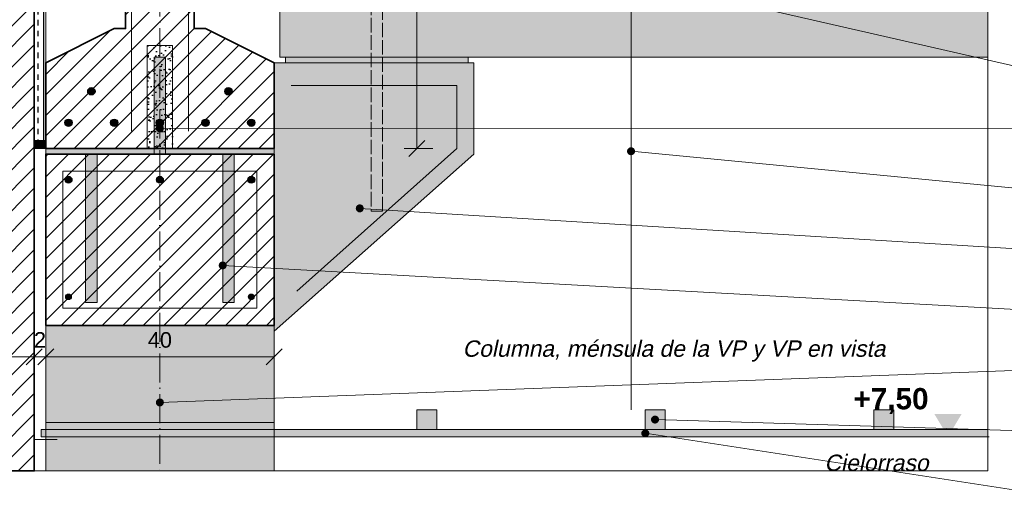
# Model space of a CAD drawing. Header units: millimetres. Extents: x 6 to 4194, y 6 to 5934.
# Tile 3 of 6: x 1530 to 3254, y 2784 to 3610. Entities that reach past the tile are written whole.
import ezdxf
from ezdxf.enums import TextEntityAlignment as Align

# ---------------------------------------------------------------- set-up
doc = ezdxf.new("R2010")
doc.units = ezdxf.units.MM
doc.header["$LTSCALE"] = 20
doc.linetypes.add('DASHDOT', pattern=[3.556, 2.54, -0.508, 0, -0.508])
doc.linetypes.add('DASHED', pattern=[1.524, 1.27, -0.254])
for name, color, linetype in [('A-ACERO', 250, 'Continuous'), ('A-AISLACION-LANA', 40, 'Continuous'), ('A-ALUMINIO', 253, 'Continuous'), ('A-ARMADURAS', 14, 'Continuous'), ('A-CONTORNOS', 7, 'Continuous'), ('A-GROUT', 251, 'Continuous'), ('A-HORMIGON-PREMOLDEADO', 8, 'Continuous'), ('A-NEOPRENO-SELLADORES', 7, 'Continuous'), ('A-PROYECCION-OCULTO', 8, 'DASHED'), ('A-VISTA', 8, 'Continuous'), ('X-COTAS', 3, 'Continuous'), ('X-EJES', 1, 'DASHDOT'), ('X-NIVELES', 7, 'Continuous'), ('X-REFERENCIAS', 1, 'Continuous'), ('X-TEXTOS', 7, 'Continuous')]:
    doc.layers.add(name, color=color, linetype=linetype)
doc.styles.add('ARIAL', font='arial.ttf')
doc.styles.add('ARIAL-B', font='arialbd.ttf')

msp = doc.modelspace()

# ---------------------------------------------------------------- hatches: boundary and pattern name
at = {"layer": 'A-ACERO', "true_color": 0x3b3b3b}
h = msp.add_hatch(color=250, dxfattribs=at)
h.dxf.hatch_style = 1
h.paths.add_polyline_path([(1765, 3375), (1785, 3375), (1785, 3545), (1765, 3545)])
h = msp.add_hatch(color=250, dxfattribs=at)
h.dxf.hatch_style = 1
h.paths.add_polyline_path([(1645, 3115), (1665, 3115), (1665, 3375), (1645, 3375)])
h = msp.add_hatch(color=250, dxfattribs=at)
h.dxf.hatch_style = 1
h.paths.add_polyline_path([(1885, 3115), (1905, 3115), (1905, 3375), (1885, 3375)])
at = {"layer": 'A-AISLACION-LANA'}
h = msp.add_hatch(dxfattribs=at)
h.set_pattern_fill('INSUL', color=256, scale=3, angle=90)
h.paths.add_polyline_path([(1555, 3385), (1575, 3385), (1575, 4235), (1555, 4235)])
at = {"layer": 'A-ALUMINIO', "true_color": 0x9aa3ab}
h = msp.add_hatch(color=253, dxfattribs=at)
h.dxf.hatch_style = 1
h.paths.add_polyline_path([(2225, 2892.5), (2260, 2892.5), (2260, 2927), (2225, 2927)])
h = msp.add_hatch(color=253, dxfattribs=at)
h.dxf.hatch_style = 1
h.paths.add_polyline_path([(2625, 2892.5), (2660, 2892.5), (2660, 2927), (2625, 2927)])
h = msp.add_hatch(color=253, dxfattribs=at)
h.dxf.hatch_style = 1
h.paths.add_polyline_path([(3025, 2892.5), (3060, 2892.5), (3060, 2927), (3025, 2927)])
at = {"layer": 'A-ARMADURAS'}
h = msp.add_hatch(color=256, dxfattribs=at)
h.dxf.hatch_style = 1
h.paths.add_polyline_path([(1661.4, 3485), (1661.1, 3487), (1660.2, 3488.8), (1658.8, 3490.2), (1657, 3491.1), (1655, 3491.4), (1653, 3491.1), (1651.2, 3490.2), (1649.8, 3488.8), (1648.9, 3487), (1648.6, 3485), (1648.9, 3483), (1649.8, 3481.2), (1651.2, 3479.8), (1653, 3478.9), (1655, 3478.6), (1657, 3478.9), (1658.8, 3479.8), (1660.2, 3481.2), (1661.1, 3483)])
h = msp.add_hatch(color=256, dxfattribs=at)
h.dxf.hatch_style = 1
h.paths.add_polyline_path([(1901.4, 3485), (1901.1, 3487), (1900.2, 3488.8), (1898.8, 3490.2), (1897, 3491.1), (1895, 3491.4), (1893, 3491.1), (1891.2, 3490.2), (1889.8, 3488.8), (1888.9, 3487), (1888.6, 3485), (1888.9, 3483), (1889.8, 3481.2), (1891.2, 3479.8), (1893, 3478.9), (1895, 3478.6), (1897, 3478.9), (1898.8, 3479.8), (1900.2, 3481.2), (1901.1, 3483)])
h = msp.add_hatch(color=256, dxfattribs=at)
h.dxf.hatch_style = 1
h.paths.add_polyline_path([(1621.4, 3430), (1621.1, 3432), (1620.2, 3433.8), (1618.8, 3435.2), (1617, 3436.1), (1615, 3436.4), (1613, 3436.1), (1611.2, 3435.2), (1609.8, 3433.8), (1608.9, 3432), (1608.6, 3430), (1608.9, 3428), (1609.8, 3426.2), (1611.2, 3424.8), (1613, 3423.9), (1615, 3423.6), (1617, 3423.9), (1618.8, 3424.8), (1620.2, 3426.2), (1621.1, 3428)])
h = msp.add_hatch(color=256, dxfattribs=at)
h.dxf.hatch_style = 1
h.paths.add_polyline_path([(1701.4, 3430), (1701.1, 3432), (1700.2, 3433.8), (1698.8, 3435.2), (1697, 3436.1), (1695, 3436.4), (1693, 3436.1), (1691.2, 3435.2), (1689.8, 3433.8), (1688.9, 3432), (1688.6, 3430), (1688.9, 3428), (1689.8, 3426.2), (1691.2, 3424.8), (1693, 3423.9), (1695, 3423.6), (1697, 3423.9), (1698.8, 3424.8), (1700.2, 3426.2), (1701.1, 3428)])
h = msp.add_hatch(color=256, dxfattribs=at)
h.dxf.hatch_style = 1
h.paths.add_polyline_path([(1781.4, 3430), (1781.1, 3432), (1780.2, 3433.8), (1778.8, 3435.2), (1777, 3436.1), (1775, 3436.4), (1773, 3436.1), (1771.2, 3435.2), (1769.8, 3433.8), (1768.9, 3432), (1768.6, 3430), (1768.9, 3428), (1769.8, 3426.2), (1771.2, 3424.8), (1773, 3423.9), (1775, 3423.6), (1777, 3423.9), (1778.8, 3424.8), (1780.2, 3426.2), (1781.1, 3428)])
h = msp.add_hatch(color=256, dxfattribs=at)
h.dxf.hatch_style = 1
h.paths.add_polyline_path([(1861.4, 3430), (1861.1, 3432), (1860.2, 3433.8), (1858.8, 3435.2), (1857, 3436.1), (1855, 3436.4), (1853, 3436.1), (1851.2, 3435.2), (1849.8, 3433.8), (1848.9, 3432), (1848.6, 3430), (1848.9, 3428), (1849.8, 3426.2), (1851.2, 3424.8), (1853, 3423.9), (1855, 3423.6), (1857, 3423.9), (1858.8, 3424.8), (1860.2, 3426.2), (1861.1, 3428)])
h = msp.add_hatch(color=256, dxfattribs=at)
h.dxf.hatch_style = 1
h.paths.add_polyline_path([(1941.4, 3430), (1941.1, 3432), (1940.2, 3433.8), (1938.8, 3435.2), (1937, 3436.1), (1935, 3436.4), (1933, 3436.1), (1931.2, 3435.2), (1929.8, 3433.8), (1928.9, 3432), (1928.6, 3430), (1928.9, 3428), (1929.8, 3426.2), (1931.2, 3424.8), (1933, 3423.9), (1935, 3423.6), (1937, 3423.9), (1938.8, 3424.8), (1940.2, 3426.2), (1941.1, 3428)])
h = msp.add_hatch(color=256, dxfattribs=at)
h.dxf.hatch_style = 1
h.paths.add_polyline_path([(1621, 3330), (1620.7, 3331.9), (1619.9, 3333.5), (1618.5, 3334.9), (1616.9, 3335.7), (1615, 3336), (1613.1, 3335.7), (1611.5, 3334.9), (1610.1, 3333.5), (1609.3, 3331.9), (1609, 3330), (1609.3, 3328.1), (1610.1, 3326.5), (1611.5, 3325.1), (1613.1, 3324.3), (1615, 3324), (1616.9, 3324.3), (1618.5, 3325.1), (1619.9, 3326.5), (1620.7, 3328.1)])
h = msp.add_hatch(color=256, dxfattribs=at)
h.dxf.hatch_style = 1
h.paths.add_polyline_path([(1781, 3330), (1780.7, 3331.9), (1779.9, 3333.5), (1778.5, 3334.9), (1776.9, 3335.7), (1775, 3336), (1773.1, 3335.7), (1771.5, 3334.9), (1770.1, 3333.5), (1769.3, 3331.9), (1769, 3330), (1769.3, 3328.1), (1770.1, 3326.5), (1771.5, 3325.1), (1773.1, 3324.3), (1775, 3324), (1776.9, 3324.3), (1778.5, 3325.1), (1779.9, 3326.5), (1780.7, 3328.1)])
h = msp.add_hatch(color=256, dxfattribs=at)
h.dxf.hatch_style = 1
h.paths.add_polyline_path([(1941, 3330), (1940.7, 3331.9), (1939.9, 3333.5), (1938.5, 3334.9), (1936.9, 3335.7), (1935, 3336), (1933.1, 3335.7), (1931.5, 3334.9), (1930.1, 3333.5), (1929.3, 3331.9), (1929, 3330), (1929.3, 3328.1), (1930.1, 3326.5), (1931.5, 3325.1), (1933.1, 3324.3), (1935, 3324), (1936.9, 3324.3), (1938.5, 3325.1), (1939.9, 3326.5), (1940.7, 3328.1)])
h = msp.add_hatch(color=256, dxfattribs=at)
h.dxf.hatch_style = 1
h.paths.add_polyline_path([(1619.8, 3125), (1619.6, 3126.5), (1618.9, 3127.8), (1617.8, 3128.9), (1616.5, 3129.6), (1615, 3129.8), (1613.5, 3129.6), (1612.2, 3128.9), (1611.1, 3127.8), (1610.4, 3126.5), (1610.2, 3125), (1610.4, 3123.5), (1611.1, 3122.2), (1612.2, 3121.1), (1613.5, 3120.4), (1615, 3120.2), (1616.5, 3120.4), (1617.8, 3121.1), (1618.9, 3122.2), (1619.6, 3123.5)])
h = msp.add_hatch(color=256, dxfattribs=at)
h.dxf.hatch_style = 1
h.paths.add_polyline_path([(1939.8, 3125), (1939.6, 3126.5), (1938.9, 3127.8), (1937.8, 3128.9), (1936.5, 3129.6), (1935, 3129.8), (1933.5, 3129.6), (1932.2, 3128.9), (1931.1, 3127.8), (1930.4, 3126.5), (1930.2, 3125), (1930.4, 3123.5), (1931.1, 3122.2), (1932.2, 3121.1), (1933.5, 3120.4), (1935, 3120.2), (1936.5, 3120.4), (1937.8, 3121.1), (1938.9, 3122.2), (1939.6, 3123.5)])
at = {"layer": 'A-GROUT'}
h = msp.add_hatch(dxfattribs=at)
h.set_pattern_fill('AR-SAND', color=256, scale=0.4)
h.paths.add_polyline_path([(1753, 3385), (1797, 3385), (1797, 3565), (1753, 3565)])
at = {"layer": 'A-HORMIGON-PREMOLDEADO'}
h = msp.add_hatch(dxfattribs=at)
h.set_pattern_fill('ANSI31', color=256, scale=8)
h.paths.add_polyline_path([(1355, 2820), (1555, 2820), (1555, 4820), (1355, 4820)])
h = msp.add_hatch(dxfattribs=at)
h.set_pattern_fill('ANSI31', color=256, scale=8)
h.paths.add_polyline_path([(1575, 3385), (1975, 3385), (1975, 3535), (1855, 3595), (1835, 3595), (1835, 3895), (1855, 3895), (1975, 3955), (1975, 4085), (1575, 4085), (1575, 3955), (1695, 3895), (1715, 3895), (1715, 3595), (1695, 3595), (1575, 3535)])
h = msp.add_hatch(dxfattribs=at)
h.set_pattern_fill('ANSI31', color=256, scale=8)
h.paths.add_polyline_path([(1575, 3075), (1975, 3075), (1975, 3375), (1575, 3375)])
at = {"layer": 'A-NEOPRENO-SELLADORES', "true_color": 0x111111}
h = msp.add_hatch(color=250, dxfattribs=at)
h.dxf.hatch_style = 1
h.paths.add_polyline_path([(1995, 3535), (2315, 3535), (2315, 3545), (1995, 3545)])
h = msp.add_hatch(color=250, dxfattribs=at)
h.dxf.hatch_style = 1
h.paths.add_polyline_path([(1555, 3385), (1575, 3385), (1575, 3400), (1555, 3400)])
h = msp.add_hatch(color=250, dxfattribs=at)
h.dxf.hatch_style = 1
h.paths.add_polyline_path([(1575, 3375), (1975, 3375), (1975, 3385), (1575, 3385)])
at = {"layer": 'A-VISTA', "true_color": 0xe9ebed}
h = msp.add_hatch(color=7, dxfattribs=at)
h.dxf.hatch_style = 1
h.paths.add_polyline_path([(1985, 3545), (3225, 3545), (3225, 4245), (1985, 4245)])
at = {"layer": 'A-VISTA', "true_color": 0xe3e6e8}
h = msp.add_hatch(color=254, dxfattribs=at)
h.dxf.hatch_style = 1
h.paths.add_polyline_path([(1975, 3535), (2325, 3535), (2325, 3375), (1975, 3065)])
at = {"layer": 'A-VISTA', "true_color": 0xeceeef}
h = msp.add_hatch(color=7, dxfattribs=at)
h.dxf.hatch_style = 1
h.paths.add_polyline_path([(1575, 2820), (1975, 2820), (1975, 3075), (1575, 3075)])
at = {"layer": 'A-VISTA', "true_color": 0xf2f2f2}
h = msp.add_hatch(color=7, dxfattribs=at)
h.dxf.hatch_style = 1
h.paths.add_polyline_path([(1567, 2880), (3225, 2880), (3225, 2892.5), (1567, 2892.5)])
at = {"layer": 'X-NIVELES'}
h = msp.add_hatch(color=7, dxfattribs=at)
h.dxf.hatch_style = 1
h.paths.add_polyline_path([(3155, 2880), (3131, 2920), (3179, 2920)])
at = {"layer": 'X-REFERENCIAS'}
h = msp.add_hatch(color=7, dxfattribs=at)
h.dxf.hatch_style = 1
h.paths.add_polyline_path([(1782, 3420), (1781.7, 3422.2), (1780.7, 3424.1), (1779.1, 3425.7), (1777.2, 3426.7), (1775, 3427), (1772.8, 3426.7), (1770.9, 3425.7), (1769.3, 3424.1), (1768.3, 3422.2), (1768, 3420), (1768.3, 3417.8), (1769.3, 3415.9), (1770.9, 3414.3), (1772.8, 3413.3), (1775, 3413), (1777.2, 3413.3), (1779.1, 3414.3), (1780.7, 3415.9), (1781.7, 3417.8)])
h = msp.add_hatch(color=7, dxfattribs=at)
h.dxf.hatch_style = 1
h.paths.add_polyline_path([(2607, 3380), (2606.7, 3382.2), (2605.7, 3384.1), (2604.1, 3385.7), (2602.2, 3386.7), (2600, 3387), (2597.8, 3386.7), (2595.9, 3385.7), (2594.3, 3384.1), (2593.3, 3382.2), (2593, 3380), (2593.3, 3377.8), (2594.3, 3375.9), (2595.9, 3374.3), (2597.8, 3373.3), (2600, 3373), (2602.2, 3373.3), (2604.1, 3374.3), (2605.7, 3375.9), (2606.7, 3377.8)])
h = msp.add_hatch(color=7, dxfattribs=at)
h.dxf.hatch_style = 1
h.paths.add_polyline_path([(2132, 3280), (2131.7, 3282.2), (2130.7, 3284.1), (2129.1, 3285.7), (2127.2, 3286.7), (2125, 3287), (2122.8, 3286.7), (2120.9, 3285.7), (2119.3, 3284.1), (2118.3, 3282.2), (2118, 3280), (2118.3, 3277.8), (2119.3, 3275.9), (2120.9, 3274.3), (2122.8, 3273.3), (2125, 3273), (2127.2, 3273.3), (2129.1, 3274.3), (2130.7, 3275.9), (2131.7, 3277.8)])
h = msp.add_hatch(color=7, dxfattribs=at)
h.dxf.hatch_style = 1
h.paths.add_polyline_path([(1892, 3180), (1891.7, 3182.2), (1890.7, 3184.1), (1889.1, 3185.7), (1887.2, 3186.7), (1885, 3187), (1882.8, 3186.7), (1880.9, 3185.7), (1879.3, 3184.1), (1878.3, 3182.2), (1878, 3180), (1878.3, 3177.8), (1879.3, 3175.9), (1880.9, 3174.3), (1882.8, 3173.3), (1885, 3173), (1887.2, 3173.3), (1889.1, 3174.3), (1890.7, 3175.9), (1891.7, 3177.8)])
h = msp.add_hatch(color=7, dxfattribs=at)
h.dxf.hatch_style = 1
h.paths.add_polyline_path([(1782, 2940), (1781.7, 2942.2), (1780.7, 2944.1), (1779.1, 2945.7), (1777.2, 2946.7), (1775, 2947), (1772.8, 2946.7), (1770.9, 2945.7), (1769.3, 2944.1), (1768.3, 2942.2), (1768, 2940), (1768.3, 2937.8), (1769.3, 2935.9), (1770.9, 2934.3), (1772.8, 2933.3), (1775, 2933), (1777.2, 2933.3), (1779.1, 2934.3), (1780.7, 2935.9), (1781.7, 2937.8)])
h = msp.add_hatch(color=7, dxfattribs=at)
h.dxf.hatch_style = 1
h.paths.add_polyline_path([(2649, 2910), (2648.7, 2912.2), (2647.7, 2914.1), (2646.1, 2915.7), (2644.2, 2916.7), (2642, 2917), (2639.8, 2916.7), (2637.9, 2915.7), (2636.3, 2914.1), (2635.3, 2912.2), (2635, 2910), (2635.3, 2907.8), (2636.3, 2905.9), (2637.9, 2904.3), (2639.8, 2903.3), (2642, 2903), (2644.2, 2903.3), (2646.1, 2904.3), (2647.7, 2905.9), (2648.7, 2907.8)])
h = msp.add_hatch(color=7, dxfattribs=at)
h.dxf.hatch_style = 1
h.paths.add_polyline_path([(2632, 2886), (2631.7, 2888.2), (2630.7, 2890.1), (2629.1, 2891.7), (2627.2, 2892.7), (2625, 2893), (2622.8, 2892.7), (2620.9, 2891.7), (2619.3, 2890.1), (2618.3, 2888.2), (2618, 2886), (2618.3, 2883.8), (2619.3, 2881.9), (2620.9, 2880.3), (2622.8, 2879.3), (2625, 2879), (2627.2, 2879.3), (2629.1, 2880.3), (2630.7, 2881.9), (2631.7, 2883.8)])

# ---------------------------------------------------------------- linework, layer by layer
at = {"layer": 'A-ARMADURAS', "lineweight": 13}
for points in [[(1725, 3415), (1725, 4055)], [(1825, 3415), (1825, 4055)], [(2005, 3495), (2295, 3495), (2295, 3385), (2015, 3135)], [(1605, 3105), (1945, 3105), (1945, 3345), (1605, 3345), (1605, 3105)]]:
    msp.add_lwpolyline(points, dxfattribs=at)
at = {"layer": 'A-ARMADURAS'}
for centre, radius in [((1655, 3485), 6.4), ((1895, 3485), 6.4), ((1615, 3430), 6.4), ((1695, 3430), 6.4), ((1775, 3430), 6.4), ((1855, 3430), 6.4), ((1935, 3430), 6.4), ((1615, 3330), 6), ((1775, 3330), 6), ((1935, 3330), 6), ((1615, 3125), 4.8), ((1935, 3125), 4.8)]:
    msp.add_circle(centre, radius, dxfattribs=at)
at = {"layer": 'A-CONTORNOS', "lineweight": 35}
for points in [[(1355, 2820), (1555, 2820), (1555, 4820), (1355, 4820)], [(1575, 3385), (1975, 3385), (1975, 3535), (1855, 3595), (1835, 3595), (1835, 3895), (1855, 3895), (1975, 3955), (1975, 4085), (1575, 4085), (1575, 3955), (1695, 3895), (1715, 3895), (1715, 3595), (1695, 3595), (1575, 3535)], [(1575, 3075), (1975, 3075), (1975, 3375), (1575, 3375)]]:
    msp.add_lwpolyline(points, close=True, dxfattribs=at)
at = {"layer": 'A-CONTORNOS', "lineweight": 18}
for points in [[(1555, 3385), (1575, 3385), (1575, 4235), (1555, 4235)], [(1567, 2880), (3225, 2880), (3225, 2892.5), (1567, 2892.5)]]:
    msp.add_lwpolyline(points, close=True, dxfattribs=at)
at = {"layer": 'A-CONTORNOS', "lineweight": 13}
for points in [[(2600, 2927), (2600, 3645)], [(1575, 2905), (1975, 2905)]]:
    msp.add_lwpolyline(points, dxfattribs=at)
for points in [[(1753, 3385), (1797, 3385), (1797, 3565), (1753, 3565)], [(1765, 3375), (1785, 3375), (1785, 3545), (1765, 3545)], [(1575, 3375), (1975, 3375), (1975, 3385), (1575, 3385)], [(1645, 3115), (1665, 3115), (1665, 3375), (1645, 3375)], [(1885, 3115), (1905, 3115), (1905, 3375), (1885, 3375)]]:
    msp.add_lwpolyline(points, close=True, dxfattribs=at)
at = {"layer": 'A-CONTORNOS', "lineweight": 18}
msp.add_lwpolyline([(1555, 2950), (1555, 2875), (1595, 2875)], dxfattribs=at)
at = {"layer": 'A-PROYECCION-OCULTO', "lineweight": 13}
msp.add_lwpolyline([(2145, 3275), (2165, 3275), (2165, 3705), (2145, 3705)], close=True, dxfattribs=at)
at = {"layer": 'A-VISTA', "lineweight": 13}
for points in [[(1985, 3545), (3225, 3545), (3225, 4245), (1985, 4245)], [(1995, 3535), (2315, 3535), (2315, 3545), (1995, 3545)], [(1575, 2820), (1975, 2820), (1975, 3075), (1575, 3075)], [(2225, 2892.5), (2260, 2892.5), (2260, 2927), (2225, 2927)], [(2625, 2892.5), (2660, 2892.5), (2660, 2927), (2625, 2927)], [(3025, 2892.5), (3060, 2892.5), (3060, 2927), (3025, 2927)]]:
    msp.add_lwpolyline(points, close=True, dxfattribs=at)
at = {"layer": 'A-VISTA', "lineweight": 18}
msp.add_lwpolyline([(1975, 3535), (2325, 3535), (2325, 3375), (1975, 3065)], close=True, dxfattribs=at)
at = {"layer": 'X-COTAS', "lineweight": 13}
for points in [[(2225, 3385), (2225, 4085)], [(2203, 3385), (2253, 3385)], [(1555, 3042), (1555, 2998)], [(1555, 3042), (1555, 2998)], [(1575, 3042), (1575, 2998)], [(1575, 3042), (1575, 2998)], [(1975, 3042), (1975, 2998)], [(1355, 3020), (1555, 3020)], [(1555, 3020), (1575, 3020)], [(1575, 3020), (1975, 3020)]]:
    msp.add_lwpolyline(points, dxfattribs=at)
at = {"layer": 'X-COTAS', "lineweight": 25}
for points in [[(2211, 3371), (2239, 3399)], [(1541, 3006), (1569, 3034)], [(1541, 3006), (1569, 3034)], [(1561, 3006), (1589, 3034)], [(1561, 3006), (1589, 3034)], [(1961, 3006), (1989, 3034)]]:
    msp.add_lwpolyline(points, dxfattribs=at)
at = {"layer": 'X-EJES', "color": 12, "lineweight": 13, "true_color": 0xcc0000}
msp.add_lwpolyline([(1775, 5020), (1775, 2820)], dxfattribs=at)
at = {"layer": 'X-NIVELES', "lineweight": 13}
msp.add_lwpolyline([(3083, 2880), (3227, 2880)], dxfattribs=at)
at = {"layer": 'X-REFERENCIAS', "lineweight": 13}
for points in [[(2525, 3700), (3285, 3526.4), (3358, 3526.4)], [(1775, 3420), (3285, 3420.4), (3358, 3420.4)], [(2600, 3380), (3285, 3314.4), (3358, 3314.4)], [(2125, 3280), (3285, 3208.4), (3358, 3208.4)], [(1885, 3180), (3285, 3102.4), (3358, 3102.4)], [(1775, 2940), (3285, 2996.4), (3358, 2996.4)], [(2642, 2910), (3285, 2890.4), (3358, 2890.4)], [(2625, 2886), (3285, 2784.4), (3358, 2784.4)]]:
    msp.add_lwpolyline(points, dxfattribs=at)
at = {"layer": 'X-TEXTOS', "lineweight": 13}
msp.add_lwpolyline([(975, 4940), (3225, 4940), (3225, 2820), (975, 2820)], close=True, dxfattribs=at)

# ---------------------------------------------------------------- texts
at = {"layer": 'X-COTAS', "style": 'ARIAL'}
for s, height, p in [('2', 27.2, (1565, 3036)), ('40', 27.21, (1775, 3036))]:
    msp.add_text(s, height=height, dxfattribs=at).set_placement(p, align=Align.CENTER)
at = {"layer": 'X-NIVELES', "style": 'ARIAL-B'}
msp.add_text('+7,50', height=37.23, dxfattribs=at).set_placement((3121, 2928), align=Align.RIGHT)
at = {"layer": 'X-NIVELES', "style": 'ARIAL', "oblique": 12}
msp.add_text('Cielorraso', height=28.64, dxfattribs=at).set_placement((3121, 2820), align=Align.RIGHT)
at = {"layer": 'X-TEXTOS', "style": 'ARIAL', "oblique": 12}
msp.add_text('Columna, ménsula de la VP y VP en vista', height=28.64, dxfattribs=at).set_placement((2305, 3020))

doc.saveas('drawing.dxf')
